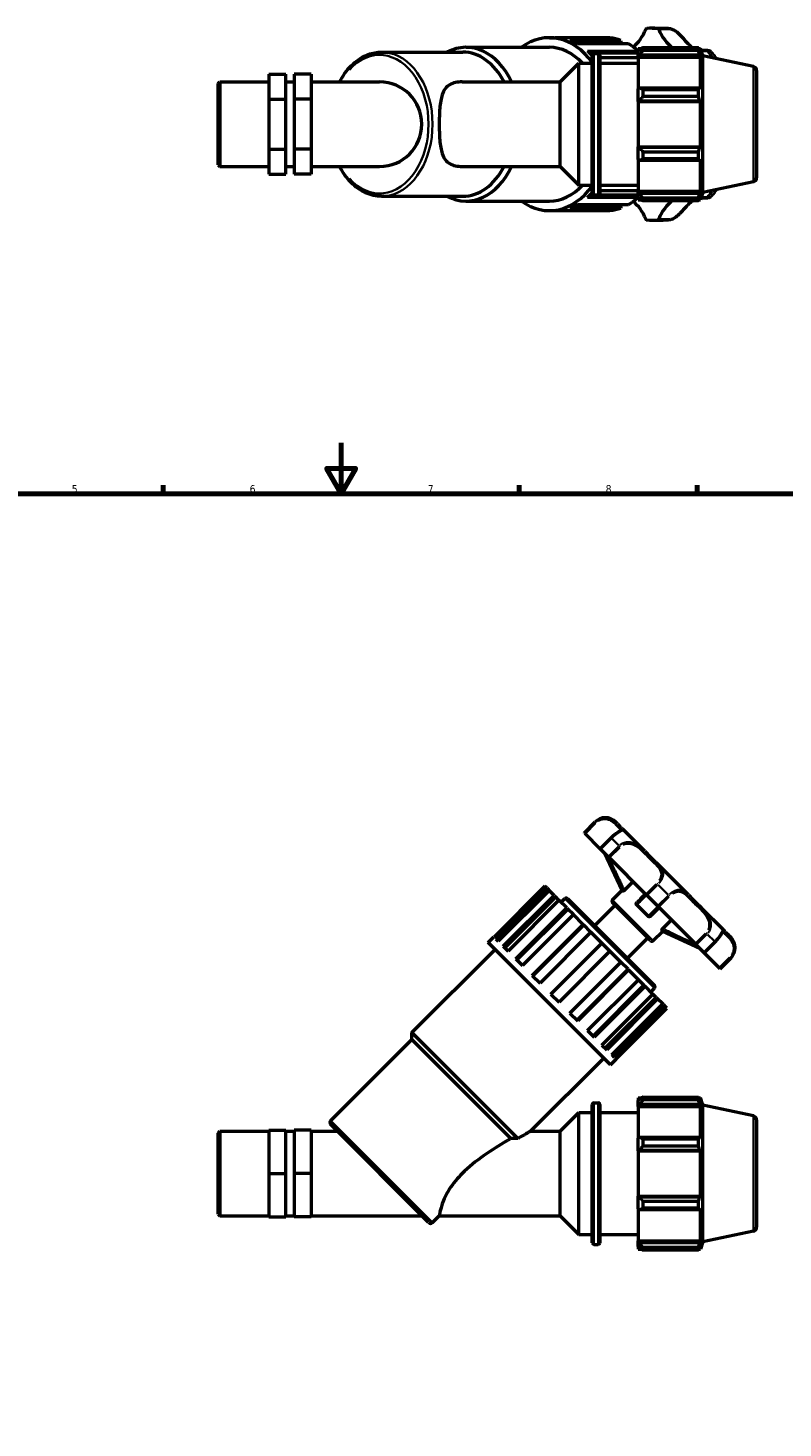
# Model space of a CAD drawing. Header units: millimetres. Extents: x 0 to 1041, y -399 to 812.
# Tile 6 of 10: x 297 to 594, y 206 to 757. Entities that reach past the tile are written whole.
import ezdxf

# ---------------------------------------------------------------- set-up
doc = ezdxf.new("R2010")
doc.units = ezdxf.units.MM
for name, color, linetype, lineweight in [('Border (ANSI)', 7, 'Continuous', 70), ('Visible (ANSI)', 7, 'Continuous', 50), ('Visible Narrow (ANSI)', 7, 'Continuous', 35)]:
    doc.layers.add(name, color=color, linetype=linetype, lineweight=lineweight)
doc.styles.add('Note Text (ANSI)', font='tahoma.ttf')

# ---------------------------------------------------------------- blocks, each defined once
blk = doc.blocks.new('Borders Default Border')
at = {"layer": 'Border (ANSI)'}
for p, q in [((350.42, 574), (350.42, 577.45)), ((490.58, 574), (490.58, 577.45)), ((560.67, 574), (560.67, 577.45))]:
    blk.add_line(p, q, dxfattribs=at)
at = {"layer": 'Border (ANSI)', "flags": 128}
for points in [[(420.5, 594), (420.5, 574), (414.73, 584), (426.27, 584), (420.5, 574)], [(20, 20), (20, 574), (821, 574), (821, 20), (20, 20)]]:
    blk.add_lwpolyline(points, dxfattribs=at)
at = {"layer": 'Border (ANSI)', "char_height": 3.05, "attachment_point": 7, "style": 'Note Text (ANSI)'}
for s, insert in [('5', (314.48, 574.34)), ('6', (384.49, 574.34)), ('7', (454.6, 574.4)), ('8', (524.63, 574.33))]:
    blk.add_mtext(s, dxfattribs=dict(at, insert=insert))

msp = doc.modelspace()

# ---------------------------------------------------------------- linework, layer by layer
at = {"layer": 'Visible (ANSI)'}
for p, q in [((542.965, 757.223), (547.242, 757.223)), ((469.71, 749.663), (502.453, 749.663)), ((502.453, 753.443), (504.68, 753.443)), ((526.325, 753.367), (506.278, 753.367)), ((510.578, 752.404), (530.624, 752.404)), ((530.401, 751.432), (512.828, 751.432)), ((533.664, 751.008), (513.617, 751.008)), ((530.624, 752.404), (530.401, 751.432)), ((537.391, 749.183), (537.391, 748.11)), ((537.391, 749.183), (538.754, 749.183)), ((539.311, 749.532), (539.311, 748.375)), ((539.311, 749.532), (561.176, 749.532)), ((561.176, 748.375), (561.176, 749.532)), ((561.357, 749.183), (561.904, 749.183)), ((562.831, 746.329), (561.904, 749.183)), ((561.904, 747.805), (561.904, 749.183)), ((436.423, 747.773), (468.374, 747.773)), ((517.496, 748.213), (537.391, 748.213)), ((537.117, 747.385), (518.381, 747.385)), ((519.331, 692.223), (519.331, 746.623)), ((519.971, 747.263), (521.72, 747.263)), ((522.36, 746.623), (522.36, 692.223)), ((537.391, 745.556), (522.36, 745.556)), ((537.391, 747.919), (537.117, 747.385)), ((538.031, 748.721), (537.391, 748.11)), ((537.391, 746.104), (537.391, 748.11)), ((537.391, 746.104), (538.031, 746.672)), ((537.391, 745.82), (537.391, 746.104)), ((537.391, 745.82), (537.391, 733.312)), ((537.391, 745.82), (561.904, 745.82)), ((538.031, 746.672), (561.592, 746.672)), ((561.176, 748.375), (539.311, 748.375)), ((561.904, 747.805), (561.592, 748.721)), ((561.592, 746.672), (561.904, 745.82)), ((561.904, 733.164), (561.904, 745.82)), ((564.251, 748.367), (562.169, 748.367)), ((562.831, 692.516), (562.831, 746.329)), ((582.764, 742.092), (562.831, 746.329)), ((392.031, 739.052), (398.698, 739.052)), ((392.031, 739.052), (392.031, 729.286)), ((398.698, 729.286), (398.698, 739.052)), ((408.698, 739.052), (402.031, 739.052)), ((402.031, 739.052), (402.031, 729.286)), ((408.698, 739.052), (408.698, 729.286)), ((506.656, 736.047), (514.031, 743.423)), ((514.031, 695.423), (514.031, 743.423)), ((514.031, 743.423), (519.331, 743.423)), ((522.36, 743.423), (537.391, 743.423)), ((584.031, 740.527), (584.031, 698.318)), ((372.031, 735.382), (372.696, 736.047)), ((372.031, 703.463), (372.031, 735.382)), ((372.696, 736.047), (372.696, 702.798)), ((372.696, 736.047), (392.031, 736.047)), ((398.698, 736.047), (402.031, 736.047)), ((408.698, 736.047), (435.631, 736.047)), ((468.107, 736.047), (506.656, 736.047)), ((506.656, 702.798), (506.656, 736.047)), ((538.031, 733.607), (537.391, 733.312)), ((537.391, 728.468), (537.391, 733.312)), ((561.592, 733.607), (538.031, 733.607)), ((539.311, 733.052), (539.311, 730.258)), ((539.311, 733.052), (561.176, 733.052)), ((561.176, 730.258), (561.176, 733.052)), ((561.904, 733.164), (561.592, 733.607)), ((392.031, 729.286), (398.698, 729.286)), ((392.031, 729.286), (392.031, 709.656)), ((398.698, 709.656), (398.698, 729.286)), ((408.698, 729.286), (402.031, 729.286)), ((402.031, 729.286), (402.031, 709.656)), ((408.698, 729.286), (408.698, 709.656)), ((537.391, 728.468), (538.031, 728.66)), ((537.391, 728.372), (537.391, 728.468)), ((537.391, 728.372), (537.391, 710.474)), ((537.391, 728.372), (561.904, 728.372)), ((538.031, 728.66), (561.592, 728.66)), ((561.176, 730.258), (539.311, 730.258)), ((561.592, 728.66), (561.904, 728.372)), ((561.904, 710.474), (561.904, 728.372)), ((392.031, 709.656), (398.698, 709.656)), ((392.031, 709.656), (392.031, 699.793)), ((398.698, 699.793), (398.698, 709.656)), ((408.698, 709.656), (402.031, 709.656)), ((402.031, 709.656), (402.031, 699.793)), ((408.698, 709.656), (408.698, 699.793)), ((537.391, 710.377), (537.391, 710.474)), ((537.391, 710.474), (561.904, 710.474)), ((537.391, 705.533), (537.391, 710.377)), ((538.031, 710.185), (537.391, 710.377)), ((537.391, 705.533), (538.031, 705.238)), ((537.391, 705.533), (537.391, 693.025)), ((561.592, 710.185), (538.031, 710.185)), ((538.031, 705.238), (561.592, 705.238)), ((539.311, 708.587), (539.311, 705.794)), ((539.311, 708.587), (561.176, 708.587)), ((561.176, 705.794), (539.311, 705.794)), ((561.176, 705.794), (561.176, 708.587)), ((561.904, 710.474), (561.592, 710.185)), ((561.592, 705.238), (561.904, 705.681)), ((561.904, 693.025), (561.904, 705.681)), ((372.031, 703.463), (372.696, 702.798)), ((372.696, 702.798), (392.031, 702.798)), ((392.031, 699.793), (398.698, 699.793)), ((398.698, 702.798), (402.031, 702.798)), ((408.698, 699.793), (402.031, 699.793)), ((408.698, 702.798), (435.631, 702.798)), ((468.107, 702.798), (506.656, 702.798)), ((506.656, 702.798), (514.031, 695.423)), ((514.031, 695.423), (519.331, 695.423)), ((522.36, 695.423), (537.391, 695.423)), ((582.764, 696.753), (562.831, 692.516)), ((436.423, 691.073), (468.374, 691.073)), ((469.71, 689.183), (502.453, 689.183)), ((537.391, 690.632), (517.496, 690.632)), ((537.117, 691.46), (518.381, 691.46)), ((519.971, 691.583), (521.72, 691.583)), ((522.36, 693.289), (537.391, 693.289)), ((537.117, 691.46), (537.391, 690.926)), ((537.391, 692.741), (537.391, 693.025)), ((537.391, 693.025), (561.904, 693.025)), ((537.391, 690.735), (537.391, 692.741)), ((538.031, 692.174), (537.391, 692.741)), ((537.391, 690.735), (538.031, 690.124)), ((537.391, 690.735), (537.391, 689.663)), ((537.391, 689.663), (538.754, 689.663)), ((561.592, 692.174), (538.031, 692.174)), ((539.311, 690.47), (539.311, 689.313)), ((539.311, 690.47), (561.176, 690.47)), ((561.176, 689.313), (539.311, 689.313)), ((561.176, 689.313), (561.176, 690.47)), ((561.357, 689.663), (561.904, 689.663)), ((561.904, 693.025), (561.592, 692.174)), ((561.592, 690.124), (561.904, 691.04)), ((562.831, 692.516), (561.904, 689.663)), ((561.904, 689.663), (561.904, 691.04)), ((562.169, 690.478), (564.251, 690.478)), ((502.453, 685.403), (504.68, 685.403)), ((506.278, 685.478), (526.325, 685.478)), ((530.624, 686.441), (510.578, 686.441)), ((530.401, 687.414), (512.828, 687.414)), ((513.617, 687.837), (533.664, 687.837)), ((530.401, 687.414), (530.624, 686.441)), ((542.965, 681.623), (547.242, 681.623)), ((516.237, 440.635), (520.513, 444.911)), ((516.322, 440.549), (516.237, 440.635)), ((529.332, 444.111), (528.532, 444.911)), ((539.978, 433.465), (531.526, 441.917)), ((516.568, 440.304), (516.322, 440.549)), ((522.498, 434.373), (516.568, 440.304)), ((526.775, 438.649), (522.498, 434.373)), ((522.616, 434.255), (522.498, 434.373)), ((525.635, 431.236), (522.616, 434.255)), ((531.055, 418.033), (524.255, 432.616)), ((526.083, 430.788), (525.635, 431.236)), ((540.442, 416.429), (526.083, 430.788)), ((557.227, 416.216), (545.275, 428.168)), ((500.724, 419.67), (480.678, 399.623)), ((481.359, 398.942), (501.405, 418.989)), ((501.405, 418.989), (500.724, 419.67)), ((501.405, 418.989), (502.093, 418.301)), ((531.986, 418.046), (535.209, 421.269)), ((502.093, 418.301), (482.046, 398.255)), ((502.393, 418.001), (482.346, 397.955)), ((484.322, 395.979), (504.369, 416.025)), ((504.954, 415.44), (484.908, 395.393)), ((506.247, 414.146), (486.201, 394.1)), ((502.393, 418.001), (502.093, 418.301)), ((504.369, 416.025), (502.393, 418.001)), ((504.369, 416.025), (504.954, 415.44)), ((506.247, 414.146), (504.954, 415.44)), ((509.325, 411.069), (506.247, 414.146)), ((507.086, 413.308), (508.571, 414.793)), ((509.561, 414.793), (543.852, 380.501)), ((527.274, 414.251), (531.055, 418.033)), ((542.321, 398.214), (527.274, 413.262)), ((531.37, 417.718), (531.055, 418.033)), ((540.831, 416.04), (540.442, 416.429)), ((545.1, 411.772), (540.831, 416.04)), ((489.279, 391.022), (509.325, 411.069)), ((509.751, 410.643), (489.704, 390.597)), ((511.911, 408.483), (491.865, 388.436)), ((509.325, 411.069), (509.751, 410.643)), ((511.911, 408.483), (509.751, 410.643)), ((515.79, 404.604), (511.911, 408.483)), ((520.292, 404.062), (528.382, 412.153)), ((541.299, 407.79), (536.849, 412.239)), ((545.489, 411.383), (545.1, 411.772)), ((559.847, 397.024), (545.489, 411.383)), ((570.976, 402.467), (562.525, 410.918)), ((495.743, 384.558), (515.79, 404.604)), ((516.013, 404.381), (495.967, 384.334)), ((515.79, 404.604), (516.013, 404.381)), ((518.829, 401.565), (516.013, 404.381)), ((547.093, 401.996), (546.778, 402.311)), ((547.106, 402.926), (550.329, 406.149)), ((478.397, 397.449), (480.624, 399.677)), ((526.509, 349.338), (478.397, 397.449)), ((480.624, 399.677), (480.678, 399.623)), ((481.359, 398.942), (482.346, 397.955)), ((518.829, 401.565), (498.783, 381.518)), ((503.082, 377.219), (523.129, 397.265)), ((523.129, 397.265), (518.829, 401.565)), ((526.325, 394.069), (523.129, 397.265)), ((533.121, 391.232), (541.212, 399.323)), ((543.311, 398.214), (547.093, 401.996)), ((547.093, 401.996), (561.675, 395.196)), ((560.296, 396.575), (559.847, 397.024)), ((563.314, 393.557), (560.296, 396.575)), ((563.432, 393.439), (567.709, 397.716)), ((573.971, 399.472), (573.17, 400.272)), ((448.327, 362.034), (481.07, 394.776)), ((484.322, 395.979), (486.201, 394.1)), ((526.325, 394.069), (506.278, 374.023)), ((530.624, 389.77), (526.325, 394.069)), ((563.432, 393.439), (563.314, 393.557)), ((569.363, 387.508), (563.432, 393.439)), ((569.694, 387.177), (573.971, 391.454)), ((489.279, 391.022), (491.865, 388.436)), ((510.578, 369.723), (530.624, 389.77)), ((533.44, 386.954), (513.394, 366.907)), ((533.664, 386.73), (513.617, 366.684)), ((533.44, 386.954), (530.624, 389.77)), ((533.44, 386.954), (533.664, 386.73)), ((537.542, 382.852), (533.664, 386.73)), ((569.609, 387.263), (569.363, 387.508)), ((569.694, 387.177), (569.609, 387.263)), ((495.743, 384.558), (498.783, 381.518)), ((517.496, 362.805), (537.542, 382.852)), ((539.703, 380.691), (519.656, 360.645)), ((540.128, 380.266), (520.081, 360.22)), ((539.703, 380.691), (537.542, 382.852)), ((539.703, 380.691), (540.128, 380.266)), ((543.206, 377.188), (540.128, 380.266)), ((503.082, 377.219), (506.278, 374.023)), ((523.159, 357.142), (543.206, 377.188)), ((544.499, 375.895), (524.453, 355.848)), ((545.085, 375.309), (525.038, 355.263)), ((542.368, 378.026), (543.852, 379.511)), ((544.499, 375.895), (543.206, 377.188)), ((544.499, 375.895), (545.085, 375.309)), ((547.061, 373.333), (545.085, 375.309)), ((510.578, 369.723), (513.617, 366.684)), ((527.014, 353.287), (547.061, 373.333)), ((547.36, 373.033), (527.314, 352.987)), ((548.048, 372.346), (528.002, 352.299)), ((528.683, 351.618), (548.729, 371.665)), ((547.36, 373.033), (547.061, 373.333)), ((547.36, 373.033), (548.048, 372.346)), ((548.729, 371.665), (548.048, 372.346)), ((416.377, 327.41), (448.327, 359.361)), ((490.045, 320.316), (448.327, 362.034)), ((448.327, 359.361), (448.327, 362.034)), ((487.318, 320.37), (448.327, 359.361)), ((517.496, 362.805), (520.081, 360.22)), ((523.159, 357.142), (525.038, 355.263)), ((527.014, 353.287), (528.002, 352.299)), ((495.022, 323.196), (523.836, 352.01)), ((526.509, 349.338), (528.736, 351.565)), ((528.683, 351.618), (528.736, 351.565)), ((537.391, 336.332), (537.391, 335.26)), ((537.391, 336.332), (538.754, 336.332)), ((539.311, 336.681), (539.311, 335.524)), ((539.311, 336.681), (561.176, 336.681)), ((561.176, 335.524), (561.176, 336.681)), ((561.357, 336.332), (561.904, 336.332)), ((562.831, 333.478), (561.904, 336.332)), ((561.904, 334.954), (561.904, 336.332)), ((506.656, 323.196), (514.031, 330.572)), ((514.031, 282.572), (514.031, 330.572)), ((514.031, 330.572), (519.331, 330.572)), ((519.331, 279.372), (519.331, 333.772)), ((519.971, 334.412), (521.72, 334.412)), ((522.36, 333.772), (522.36, 279.372)), ((522.36, 330.572), (537.391, 330.572)), ((538.031, 335.87), (537.391, 335.26)), ((537.391, 333.253), (537.391, 335.26)), ((537.391, 333.253), (538.031, 333.821)), ((537.391, 332.969), (537.391, 333.253)), ((537.391, 332.969), (537.391, 320.461)), ((537.391, 332.969), (561.904, 332.969)), ((538.031, 333.821), (561.592, 333.821)), ((561.176, 335.524), (539.311, 335.524)), ((561.904, 334.954), (561.592, 335.87)), ((561.592, 333.821), (561.904, 332.969)), ((561.904, 320.313), (561.904, 332.969)), ((562.831, 279.666), (562.831, 333.478)), ((582.764, 329.241), (562.831, 333.478)), ((454.886, 287.317), (416.377, 325.826)), ((584.031, 327.676), (584.031, 285.467)), ((372.031, 322.531), (372.696, 323.196)), ((372.031, 290.612), (372.031, 322.531)), ((372.696, 323.196), (372.696, 289.947)), ((372.696, 323.196), (392.031, 323.196)), ((392.031, 323.6), (398.698, 323.6)), ((392.031, 323.6), (392.031, 306.628)), ((398.698, 306.628), (398.698, 323.6)), ((398.698, 323.196), (402.031, 323.196)), ((408.698, 323.6), (402.031, 323.6)), ((402.031, 323.6), (402.031, 306.628)), ((408.698, 323.6), (408.698, 306.628)), ((408.698, 323.196), (419.007, 323.196)), ((495.022, 323.196), (506.656, 323.196)), ((506.656, 289.947), (506.656, 323.196)), ((538.031, 320.757), (537.391, 320.461)), ((537.391, 315.617), (537.391, 320.461)), ((561.592, 320.757), (538.031, 320.757)), ((539.311, 320.201), (539.311, 317.407)), ((539.311, 320.201), (561.176, 320.201)), ((561.176, 317.407), (561.176, 320.201)), ((561.904, 320.313), (561.592, 320.757)), ((537.391, 315.617), (538.031, 315.809)), ((537.391, 315.521), (537.391, 315.617)), ((537.391, 315.521), (537.391, 297.623)), ((537.391, 315.521), (561.904, 315.521)), ((538.031, 315.809), (561.592, 315.809)), ((561.176, 317.407), (539.311, 317.407)), ((561.592, 315.809), (561.904, 315.521)), ((561.904, 297.623), (561.904, 315.521)), ((392.031, 306.628), (398.698, 306.628)), ((392.031, 306.628), (392.031, 289.6)), ((398.698, 289.6), (398.698, 306.628)), ((408.698, 306.628), (402.031, 306.628)), ((402.031, 306.628), (402.031, 289.6)), ((408.698, 306.628), (408.698, 289.6)), ((537.391, 297.527), (537.391, 297.623)), ((537.391, 297.623), (561.904, 297.623)), ((538.031, 297.334), (537.391, 297.527)), ((537.391, 292.682), (537.391, 297.527)), ((561.904, 297.623), (561.592, 297.334)), ((537.391, 292.682), (538.031, 292.387)), ((537.391, 292.682), (537.391, 280.174)), ((561.592, 297.334), (538.031, 297.334)), ((538.031, 292.387), (561.592, 292.387)), ((539.311, 295.736), (539.311, 292.943)), ((539.311, 295.736), (561.176, 295.736)), ((561.176, 292.943), (539.311, 292.943)), ((561.176, 292.943), (561.176, 295.736)), ((561.592, 292.387), (561.904, 292.83)), ((561.904, 280.174), (561.904, 292.83)), ((372.031, 290.612), (372.696, 289.947)), ((372.696, 289.947), (392.031, 289.947)), ((392.031, 289.6), (398.698, 289.6)), ((392.031, 289.6), (392.031, 289.544)), ((392.031, 289.544), (398.698, 289.544)), ((398.698, 289.947), (402.031, 289.947)), ((398.698, 289.544), (398.698, 289.6)), ((408.698, 289.6), (402.031, 289.6)), ((402.031, 289.6), (402.031, 289.544)), ((408.698, 289.544), (402.031, 289.544)), ((408.698, 289.947), (452.256, 289.947)), ((408.698, 289.6), (408.698, 289.544)), ((456.47, 287.317), (459.1, 289.947)), ((459.1, 289.947), (506.656, 289.947)), ((506.656, 289.947), (514.031, 282.572)), ((514.031, 282.572), (519.331, 282.572)), ((522.36, 282.572), (537.391, 282.572)), ((582.764, 283.902), (562.831, 279.666)), ((519.971, 278.732), (521.72, 278.732)), ((537.391, 279.891), (537.391, 280.174)), ((537.391, 280.174), (561.904, 280.174)), ((537.391, 277.884), (537.391, 279.891)), ((538.031, 279.323), (537.391, 279.891)), ((537.391, 277.884), (538.031, 277.274)), ((537.391, 277.884), (537.391, 276.812)), ((537.391, 276.812), (538.754, 276.812)), ((561.592, 279.323), (538.031, 279.323)), ((539.311, 277.619), (539.311, 276.462)), ((539.311, 277.619), (561.176, 277.619)), ((561.176, 276.462), (539.311, 276.462)), ((561.176, 276.462), (561.176, 277.619)), ((561.357, 276.812), (561.904, 276.812)), ((561.904, 280.174), (561.592, 279.323)), ((561.592, 277.274), (561.904, 278.189)), ((562.831, 279.666), (561.904, 276.812)), ((561.904, 276.812), (561.904, 278.189))]:
    msp.add_line(p, q, dxfattribs=at)
for centre, radius, start, end in [((519.971, 746.623), 0.64, 90, 180), ((521.72, 746.623), 0.64, 0, 90), ((582.431, 740.527), 1.6, 0, 78), ((435.631, 719.423), 16.625, 270, 90), ((582.431, 698.318), 1.6, 282, 0), ((519.971, 692.223), 0.64, 180, 270), ((521.72, 692.223), 0.64, 270, 0), ((524.523, 440.902), 5.67, 45, 135), ((509.066, 414.298), 0.7, 45, 135), ((527.769, 413.757), 0.7, 135, 225), ((542.816, 398.709), 0.7, 225, 315), ((569.961, 395.463), 5.67, 315, 45), ((543.358, 380.006), 0.7, 315, 45), ((519.971, 333.772), 0.64, 90, 180), ((521.72, 333.772), 0.64, 0, 90), ((417.169, 326.618), 1.12, 135, 225), ((582.431, 327.676), 1.6, 0, 78), ((455.678, 288.109), 1.12, 225, 315), ((582.431, 285.467), 1.6, 282, 0), ((519.971, 279.372), 0.64, 180, 270), ((521.72, 279.372), 0.64, 270, 0)]:
    msp.add_arc(centre, radius, start, end, dxfattribs=at)
for centre, major_axis, start_param, end_param in [((502.453, 719.423), (0, 34.02), 5.5054936, 6.7590676), ((529.381, 765.801), (0, -18.07), 0.4934547, 1.0464409), ((540.871, 756.404), (0, 0.7), 0.0799348, 1.0464409), ((542.965, 719.423), (0, 37.8), 6.2032505, 6.3631201), ((545.06, 756.404), (0, 0.7), 5.2367444, 6.2032505), ((556.549, 765.801), (0, 18.07), 2.0951518, 2.6913353), ((469.71, 719.423), (0, 30.24), 5.2944563, 6.6386065), ((502.453, 719.423), (0, 30.24), 5.6291756, 6.2831853), ((504.68, 719.423), (0, 34.02), 6.2167048, 6.2831853), ((504.68, 719.423), (0, 34.02), 5.9025456, 6.0355065), ((524.727, 719.423), (0, 34.02), 6.0355065, 6.2167048), ((524.727, 719.423), (0, 32.999), 5.9893544, 6.0375658), ((524.727, 719.423), (0, 34.02), 5.7287468, 5.9025456), ((468.374, 719.423), (0, 28.35), 5.3389989, 6.2831853), ((504.68, 719.423), (0, 34.02), 5.6283307, 5.7213472), ((524.727, 719.423), (0, -32.999), 2.5678867, 2.5818139), ((469.71, 719.423), (0, -30.24), 5.9277641, 7.2719143), ((468.374, 719.423), (0, -28.35), 0, 0.9441864), ((502.453, 719.423), (0, -34.02), 5.8073031, 7.060877), ((502.453, 719.423), (0, -30.24), 0, 0.6540097), ((504.68, 719.423), (0, 34.02), 3.7034307, 3.7964473), ((524.727, 719.423), (0, -34.02), 0.3806397, 0.5544385), ((529.381, 673.044), (0, -18.07), 2.0951518, 2.648138), ((524.727, 719.423), (0, -32.999), 0.5597788, 0.573706), ((556.549, 673.044), (0, 18.07), 0.4502573, 1.0464409), ((504.68, 719.423), (0, -34.02), 0, 0.0664805), ((504.68, 719.423), (0, -34.02), 0.2476788, 0.3806397), ((524.727, 719.423), (0, -34.02), 0.0664805, 0.2476788), ((524.727, 719.423), (0, -32.999), 0.2456195, 0.2938309), ((540.871, 682.441), (0, -0.7), 5.2367444, 6.2032505), ((542.965, 719.423), (0, -37.8), 6.2032505, 6.3631201), ((545.06, 682.441), (0, -0.7), 0.0799348, 1.0464409)]:
    msp.add_ellipse(centre, major_axis=major_axis, ratio=0.7071068, start_param=start_param, end_param=end_param, dxfattribs=at)
for points, knots in [([(547.242, 757.223), (547.406, 757.223), (547.571, 757.221), (547.899, 757.213), (548.064, 757.208), (548.392, 757.193), (548.556, 757.183), (548.885, 757.161), (549.049, 757.148), (549.376, 757.118), (549.54, 757.101), (549.703, 757.083)], [0, 0, 0, 0, 0.016046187, 0.016046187, 0.032092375, 0.032092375, 0.048138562, 0.048138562, 0.06418475, 0.06418475, 0.080230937, 0.080230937, 0.080230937, 0.080230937]), ([(549.703, 757.083), (550.119, 757.036), (550.537, 756.912), (551.397, 756.533), (551.837, 756.266), (552.718, 755.626), (553.154, 755.246), (553.804, 754.621), (554.037, 754.384), (554.52, 753.876), (554.767, 753.605), (555.292, 753.02), (555.566, 752.708), (556.171, 752.029), (556.497, 751.669), (557.226, 750.906), (557.628, 750.518), (558.306, 749.94), (558.577, 749.728), (558.854, 749.532)], [0.0397632, 0.0397632, 0.0397632, 0.0397632, 0.1742582, 0.1742582, 0.3229867, 0.3229867, 0.4862246, 0.4862246, 0.5829771, 0.5829771, 0.6944146, 0.6944146, 0.8289188, 0.8289188, 1.0004108, 1.0004108, 1.2184627, 1.2184627, 1.3604118, 1.3604118, 1.3604118, 1.3604118]), ([(419.905, 736.047), (420.052, 736.33), (420.202, 736.608), (421.7, 739.281), (423.328, 741.383), (426.99, 744.749), (429.019, 746.023), (432.867, 747.448), (434.645, 747.773), (436.423, 747.773)], [5.34540489, 5.34540489, 5.34540489, 5.34540489, 5.38256524, 5.38256524, 5.70665877, 5.70665877, 6.0271236, 6.0271236, 6.28318531, 6.28318531, 6.28318531, 6.28318531]), ([(566.005, 747.897), (565.929, 747.985), (565.853, 748.042), (565.675, 748.152), (565.576, 748.192), (565.372, 748.258), (565.267, 748.282), (565.043, 748.321), (564.924, 748.336), (564.669, 748.357), (564.534, 748.364), (564.345, 748.367), (564.298, 748.367), (564.251, 748.367)], [2.67420257, 2.67420257, 2.67420257, 2.67420257, 2.7137447, 2.7137447, 2.77163378, 2.77163378, 2.82952285, 2.82952285, 2.88741193, 2.88741193, 2.945301, 2.945301, 2.96364794, 2.96364794, 2.96364794, 2.96364794]), ([(566.005, 747.897), (566.284, 747.572), (566.558, 747.239), (567.094, 746.562), (567.356, 746.217), (567.77, 745.65), (567.925, 745.433), (568.078, 745.213)], [0.68977428, 0.68977428, 0.68977428, 0.68977428, 0.72921666, 0.72921666, 0.76865904, 0.76865904, 0.79283313, 0.79283313, 0.79283313, 0.79283313]), ([(468.107, 736.047), (467.216, 736.047), (466.325, 735.975), (464.655, 735.62), (463.878, 735.337), (462.518, 734.517), (461.932, 733.979), (460.967, 732.651), (460.588, 731.862), (460.05, 730.262), (459.853, 729.447), (459.539, 727.667), (459.422, 726.702), (459.247, 724.687), (459.19, 723.634), (459.116, 721.517), (459.1, 720.452), (459.1, 718.393), (459.116, 717.328), (459.19, 715.211), (459.247, 714.159), (459.422, 712.143), (459.539, 711.178), (459.853, 709.398), (460.05, 708.583), (460.588, 706.983), (460.967, 706.194), (461.932, 704.867), (462.518, 704.328), (463.878, 703.509), (464.655, 703.225), (466.325, 702.87), (467.216, 702.798), (468.107, 702.798)], [-5.4957747, -5.4957747, -5.4957747, -5.4957747, -5.1177668, -5.1177668, -4.739759, -4.739759, -4.3617512, -4.3617512, -3.9837433, -3.9837433, -3.6747793, -3.6747793, -3.3658153, -3.3658153, -3.0568513, -3.0568513, -2.7478873, -2.7478873, -2.4389233, -2.4389233, -2.1299593, -2.1299593, -1.8209953, -1.8209953, -1.5120313, -1.5120313, -1.1340235, -1.1340235, -0.7560157, -0.7560157, -0.3780078, -0.3780078, 0, 0, 0, 0]), ([(436.423, 691.073), (434.283, 691.073), (432.145, 691.544), (428.069, 693.378), (426.136, 694.754), (422.676, 698.26), (421.152, 700.395), (419.905, 702.798)], [3.14159265, 3.14159265, 3.14159265, 3.14159265, 3.44967127, 3.44967127, 3.7632311, 3.7632311, 4.07937307, 4.07937307, 4.07937307, 4.07937307]), ([(558.854, 689.313), (558.613, 689.142), (558.376, 688.96), (557.731, 688.422), (557.329, 688.04), (556.514, 687.199), (556.101, 686.739), (555.338, 685.879), (554.997, 685.492), (554.364, 684.802), (554.08, 684.503), (553.536, 683.962), (553.28, 683.721), (552.778, 683.284), (552.535, 683.088), (552.054, 682.735), (551.818, 682.578), (551.348, 682.304), (551.115, 682.185), (550.492, 681.92), (550.096, 681.807), (549.703, 681.762)], [1.6032139, 1.6032139, 1.6032139, 1.6032139, 1.7267148, 1.7267148, 1.9447678, 1.9447678, 2.1628207, 2.1628207, 2.3258195, 2.3258195, 2.4477553, 2.4477553, 2.5485032, 2.5485032, 2.6373466, 2.6373466, 2.7191661, 2.7191661, 2.796596, 2.796596, 2.9238836, 2.9238836, 2.9238836, 2.9238836]), ([(564.251, 690.478), (564.4, 690.478), (564.541, 690.482), (564.806, 690.498), (564.93, 690.51), (565.163, 690.543), (565.272, 690.564), (565.48, 690.619), (565.58, 690.653), (565.785, 690.754), (565.894, 690.819), (566.005, 690.948)], [0, 0, 0, 0, 0.05788677, 0.05788677, 0.11577353, 0.11577353, 0.1736603, 0.1736603, 0.23154706, 0.23154706, 0.28943383, 0.28943383, 0.28943383, 0.28943383]), ([(568.078, 693.632), (567.925, 693.412), (567.77, 693.195), (567.356, 692.628), (567.094, 692.283), (566.558, 691.606), (566.284, 691.274), (566.005, 690.948)], [2.34875952, 2.34875952, 2.34875952, 2.34875952, 2.37293362, 2.37293362, 2.41237599, 2.41237599, 2.45181837, 2.45181837, 2.45181837, 2.45181837]), ([(549.703, 681.762), (549.54, 681.744), (549.376, 681.727), (549.049, 681.697), (548.885, 681.684), (548.556, 681.662), (548.392, 681.652), (548.064, 681.637), (547.899, 681.632), (547.571, 681.624), (547.406, 681.623), (547.242, 681.623)], [3.061361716, 3.061361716, 3.061361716, 3.061361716, 3.077407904, 3.077407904, 3.093454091, 3.093454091, 3.109500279, 3.109500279, 3.125546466, 3.125546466, 3.141592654, 3.141592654, 3.141592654, 3.141592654]), ([(530.575, 441.55), (530.575, 441.55), (530.542, 441.522), (530.391, 441.416), (530.235, 441.319), (529.818, 441.059), (529.556, 440.895), (528.948, 440.483), (528.601, 440.235), (527.891, 439.675), (527.529, 439.367), (527.04, 438.91), (526.906, 438.781), (526.775, 438.649)], [2.22825304, 2.22825304, 2.22825304, 2.22825304, 2.32371647, 2.32371647, 2.47239048, 2.47239048, 2.62106449, 2.62106449, 2.7697385, 2.7697385, 2.91025675, 2.91025675, 2.96366546, 2.96366546, 2.96366546, 2.96366546]), ([(529.332, 444.111), (529.564, 443.879), (529.769, 443.659), (530.143, 443.256), (530.311, 443.074), (530.618, 442.753), (530.756, 442.615), (531.008, 442.377), (531.121, 442.277), (531.329, 442.097), (531.424, 442.019), (531.526, 441.917)], [1.07310688, 1.07310688, 1.07310688, 1.07310688, 1.23660183, 1.23660183, 1.40009677, 1.40009677, 1.56359172, 1.56359172, 1.72708666, 1.72708666, 1.89058161, 1.89058161, 1.89058161, 1.89058161]), ([(539.978, 433.465), (540.363, 433.08), (540.736, 432.693), (541.466, 431.934), (541.825, 431.561), (542.536, 430.835), (542.888, 430.483), (543.588, 429.798), (543.934, 429.466), (544.617, 428.812), (544.952, 428.491), (545.275, 428.168)], [1.07309323, 1.07309323, 1.07309323, 1.07309323, 1.23658344, 1.23658344, 1.40007366, 1.40007366, 1.56356388, 1.56356388, 1.7270541, 1.7270541, 1.89054432, 1.89054432, 1.89054432, 1.89054432]), ([(535.393, 421.478), (535.372, 421.45), (535.349, 421.422), (535.288, 421.352), (535.249, 421.31), (535.209, 421.269)], [0.09826278, 0.09826278, 0.09826278, 0.09826278, 0.109464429, 0.109464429, 0.1266451, 0.1266451, 0.1266451, 0.1266451]), ([(531.986, 418.046), (531.92, 417.981), (531.852, 417.921), (531.72, 417.821), (531.659, 417.781), (531.548, 417.725), (531.501, 417.707), (531.419, 417.694), (531.388, 417.7), (531.37, 417.718)], [0, 0, 0, 0, 0.02768022, 0.02768022, 0.0532803, 0.0532803, 0.07826141, 0.07826141, 0.10570883, 0.10570883, 0.10570883, 0.10570883]), ([(536.849, 412.239), (536.787, 412.301), (536.738, 412.375), (536.676, 412.533), (536.662, 412.615), (536.667, 412.78), (536.686, 412.86), (536.755, 413.019), (536.808, 413.094), (536.873, 413.159)], [0, 0, 0, 0, 0.02742015, 0.02742015, 0.05317242, 0.05317242, 0.07823262, 0.07823262, 0.10564804, 0.10564804, 0.10564804, 0.10564804]), ([(540.292, 416.579), (540.036, 416.322), (539.78, 416.066), (539.018, 415.304), (538.513, 414.8), (538.012, 414.298), (537.791, 414.078), (537.571, 413.858), (537.192, 413.478), (537.032, 413.318), (536.873, 413.159)], [0.3127919, 0.3127919, 0.3127919, 0.3127919, 0.6331857, 0.6331857, 1.2663715, 1.2663715, 1.2663715, 1.5449799, 1.5449799, 1.7493302, 1.7493302, 1.7493302, 1.7493302]), ([(557.227, 416.216), (557.55, 415.892), (557.872, 415.557), (558.525, 414.875), (558.858, 414.528), (559.542, 413.829), (559.895, 413.476), (560.62, 412.765), (560.993, 412.407), (561.753, 411.676), (562.139, 411.304), (562.525, 410.918)], [1.07309325, 1.07309325, 1.07309325, 1.07309325, 1.23658348, 1.23658348, 1.40007371, 1.40007371, 1.56356394, 1.56356394, 1.72705417, 1.72705417, 1.8905444, 1.8905444, 1.8905444, 1.8905444]), ([(542.219, 407.813), (542.153, 407.748), (542.077, 407.695), (541.916, 407.625), (541.834, 407.607), (541.67, 407.603), (541.591, 407.617), (541.434, 407.679), (541.361, 407.728), (541.299, 407.79)], [0, 0, 0, 0, 0.02768021, 0.02768021, 0.05328039, 0.05328039, 0.07826149, 0.07826149, 0.10570883, 0.10570883, 0.10570883, 0.10570883]), ([(542.219, 407.813), (542.378, 407.973), (542.539, 408.134), (542.919, 408.514), (543.14, 408.735), (543.361, 408.956), (543.862, 409.457), (544.366, 409.961), (545.127, 410.722), (545.382, 410.977), (545.638, 411.233)], [0.0742576, 0.0742576, 0.0742576, 0.0742576, 0.279357, 0.279357, 0.558714, 0.558714, 0.558714, 1.1911509, 1.1911509, 1.5107959, 1.5107959, 1.5107959, 1.5107959]), ([(546.778, 402.311), (546.76, 402.329), (546.753, 402.359), (546.767, 402.442), (546.785, 402.492), (546.844, 402.604), (546.882, 402.664), (546.981, 402.794), (547.041, 402.862), (547.106, 402.926)], [0, 0, 0, 0, 0.02742015, 0.02742015, 0.05317237, 0.05317237, 0.07823261, 0.07823261, 0.10564804, 0.10564804, 0.10564804, 0.10564804]), ([(570.976, 402.467), (571.079, 402.364), (571.156, 402.27), (571.337, 402.061), (571.437, 401.948), (571.675, 401.697), (571.813, 401.558), (572.133, 401.252), (572.316, 401.084), (572.719, 400.71), (572.939, 400.504), (573.17, 400.272)], [1.07310694, 1.07310694, 1.07310694, 1.07310694, 1.23660189, 1.23660189, 1.40009685, 1.40009685, 1.5635918, 1.5635918, 1.72708675, 1.72708675, 1.89058171, 1.89058171, 1.89058171, 1.89058171]), ([(567.709, 397.716), (568.044, 398.051), (568.364, 398.401), (568.949, 399.094), (569.213, 399.436), (569.678, 400.081), (569.876, 400.381), (570.202, 400.89), (570.329, 401.098), (570.521, 401.399), (570.59, 401.493), (570.608, 401.514), (570.609, 401.515), (570.609, 401.515)], [0, 0, 0, 0, 0.13624694, 0.13624694, 0.27447701, 0.27447701, 0.42015994, 0.42015994, 0.56883081, 0.56883081, 0.71750168, 0.71750168, 0.73539762, 0.73539762, 0.73539762, 0.73539762]), ([(487.318, 320.37), (486.711, 320.02), (486.088, 319.654), (482.831, 317.722), (479.753, 315.809), (473.657, 311.508), (470.646, 309.11), (467.216, 305.681), (466.325, 304.714), (464.655, 302.689), (463.878, 301.632), (462.518, 299.513), (461.932, 298.45), (460.967, 296.431), (460.588, 295.475), (460.05, 293.927), (459.853, 293.267), (459.539, 292.096), (459.422, 291.586), (459.247, 290.765), (459.19, 290.454), (459.116, 290.045), (459.1, 289.947), (459.1, 289.947)], [-7.9012174, -7.9012174, -7.9012174, -7.9012174, -7.6496218, -7.6496218, -6.5726982, -6.5726982, -5.4957747, -5.4957747, -5.1177668, -5.1177668, -4.739759, -4.739759, -4.3617512, -4.3617512, -3.9837433, -3.9837433, -3.6747793, -3.6747793, -3.3658153, -3.3658153, -3.0568513, -3.0568513, -2.7478873, -2.7478873, -2.7478873, -2.7478873]), ([(495.022, 323.196), (495.022, 323.196), (494.86, 323.106), (494.235, 322.752), (493.776, 322.492), (492.496, 321.758), (491.459, 321.157), (490.23, 320.426), (490.137, 320.371), (490.045, 320.316)], [3.426001, 3.426001, 3.426001, 3.426001, 3.7155204, 3.7155204, 4.0050397, 4.0050397, 4.4690779, 4.4690779, 4.5063783, 4.5063783, 4.5063783, 4.5063783])]:
    msp.add_open_spline(points, degree=3, knots=knots, dxfattribs=at)
for points, weights in [([(539.311, 749.532), (538.646, 749.118), (538.031, 748.721)], [1.01379438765, 1.0098981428, 1.00519563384]), ([(561.176, 749.532), (561.392, 749.118), (561.592, 748.721)], [1, 1.00188359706, 1.00295133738]), ([(538.031, 746.672), (538.646, 747.506), (539.311, 748.375)], [1.00519563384, 1.0098981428, 1.01379438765]), ([(561.592, 746.672), (561.392, 747.506), (561.176, 748.375)], [1.00295133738, 1.00188359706, 1]), ([(539.311, 733.052), (538.646, 733.335), (538.031, 733.607)], [1.01379438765, 1.0098981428, 1.00519563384]), ([(561.176, 733.052), (561.392, 733.335), (561.592, 733.607)], [1, 1.00188359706, 1.00295133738]), ([(538.031, 728.66), (538.646, 729.443), (539.311, 730.258)], [1.00519563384, 1.0098981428, 1.01379438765]), ([(561.592, 728.66), (561.392, 729.443), (561.176, 730.258)], [1.00295133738, 1.00188359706, 1]), ([(539.311, 708.587), (538.646, 709.402), (538.031, 710.185)], [1.01379438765, 1.0098981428, 1.00519563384]), ([(538.031, 705.238), (538.646, 705.51), (539.311, 705.794)], [1.00519563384, 1.0098981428, 1.01379438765]), ([(561.176, 708.587), (561.392, 709.402), (561.592, 710.185)], [1, 1.00188359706, 1.00295133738]), ([(561.592, 705.238), (561.392, 705.51), (561.176, 705.794)], [1.00295133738, 1.00188359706, 1]), ([(539.311, 690.47), (538.646, 691.339), (538.031, 692.174)], [1.01379438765, 1.0098981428, 1.00519563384]), ([(538.031, 690.124), (538.646, 689.727), (539.311, 689.313)], [1.00519563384, 1.0098981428, 1.01379438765]), ([(561.176, 690.47), (561.392, 691.339), (561.592, 692.174)], [1, 1.00188359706, 1.00295133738]), ([(561.592, 690.124), (561.392, 689.727), (561.176, 689.313)], [1.00295133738, 1.00188359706, 1]), ([(539.311, 336.681), (538.646, 336.267), (538.031, 335.87)], [1.01379438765, 1.0098981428, 1.00519563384]), ([(561.176, 336.681), (561.392, 336.267), (561.592, 335.87)], [1, 1.00188359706, 1.00295133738]), ([(538.031, 333.821), (538.646, 334.655), (539.311, 335.524)], [1.00519563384, 1.0098981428, 1.01379438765]), ([(561.592, 333.821), (561.392, 334.655), (561.176, 335.524)], [1.00295133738, 1.00188359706, 1]), ([(539.311, 320.201), (538.646, 320.484), (538.031, 320.757)], [1.01379438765, 1.0098981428, 1.00519563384]), ([(561.176, 320.201), (561.392, 320.484), (561.592, 320.757)], [1, 1.00188359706, 1.00295133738]), ([(538.031, 315.809), (538.646, 316.592), (539.311, 317.407)], [1.00519563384, 1.0098981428, 1.01379438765]), ([(561.592, 315.809), (561.392, 316.592), (561.176, 317.407)], [1.00295133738, 1.00188359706, 1]), ([(539.311, 295.736), (538.646, 296.552), (538.031, 297.334)], [1.01379438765, 1.0098981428, 1.00519563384]), ([(538.031, 292.387), (538.646, 292.659), (539.311, 292.943)], [1.00519563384, 1.0098981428, 1.01379438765]), ([(561.176, 295.736), (561.392, 296.552), (561.592, 297.334)], [1, 1.00188359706, 1.00295133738]), ([(561.592, 292.387), (561.392, 292.659), (561.176, 292.943)], [1.00295133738, 1.00188359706, 1]), ([(539.311, 277.619), (538.646, 278.488), (538.031, 279.323)], [1.01379438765, 1.0098981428, 1.00519563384]), ([(538.031, 277.274), (538.646, 276.876), (539.311, 276.462)], [1.00519563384, 1.0098981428, 1.01379438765]), ([(561.176, 277.619), (561.392, 278.488), (561.592, 279.323)], [1, 1.00188359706, 1.00295133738]), ([(561.592, 277.274), (561.392, 276.876), (561.176, 276.462)], [1.00295133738, 1.00188359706, 1])]:
    msp.add_rational_spline(points, weights, degree=2, dxfattribs=at)
for points in [[(550.329, 406.149), (550.396, 406.216), (550.467, 406.279), (550.537, 406.334)], [(490.045, 320.316), (489.136, 320.333), (488.227, 320.351), (487.318, 320.37)]]:
    msp.add_open_spline(points, degree=3, dxfattribs=at)
at = {"layer": 'Visible Narrow (ANSI)'}
for p, q in [((549.162, 757.102), (545.313, 757.102)), ((545.702, 756.755), (549.551, 756.755)), ((519.971, 746.92), (519.971, 691.925)), ((521.72, 691.925), (521.72, 746.92)), ((562.341, 748.2), (564.455, 748.2)), ((582.764, 697.032), (582.764, 741.813)), ((564.455, 690.645), (562.341, 690.645)), ((545.313, 681.743), (549.162, 681.743)), ((549.551, 682.091), (545.702, 682.091)), ((520.385, 444.612), (516.536, 440.763)), ((516.781, 440.517), (520.63, 444.366)), ((520.59, 444.834), (520.513, 444.911)), ((520.601, 444.823), (520.824, 444.601)), ((522.83, 434.469), (526.679, 438.317)), ((529.698, 435.299), (525.849, 431.45)), ((526.882, 438.542), (526.775, 438.649)), ((529.749, 435.675), (527.032, 438.392)), ((529.93, 435.494), (530.337, 435.088)), ((526.297, 431.002), (530.146, 434.85)), ((544.505, 420.492), (540.656, 416.643)), ((541.045, 416.254), (544.894, 420.103)), ((545.084, 420.341), (544.731, 420.693)), ((549.163, 416.261), (545.321, 420.104)), ((543.635, 379.728), (508.788, 414.576)), ((527.372, 414.153), (543.212, 398.313)), ((549.162, 415.834), (545.313, 411.985)), ((545.702, 411.596), (549.551, 415.445)), ((549.4, 416.024), (549.753, 415.672)), ((563.91, 401.087), (560.061, 397.238)), ((560.51, 396.789), (564.359, 400.638)), ((567.377, 397.62), (563.528, 393.771)), ((564.554, 400.871), (564.147, 401.277)), ((567.452, 397.973), (564.734, 400.69)), ((567.602, 397.823), (567.709, 397.716)), ((573.426, 391.571), (569.577, 387.722)), ((569.822, 387.476), (573.671, 391.325)), ((573.883, 391.542), (573.66, 391.764)), ((573.97, 391.454), (573.893, 391.531)), ((519.971, 334.069), (519.971, 279.075)), ((521.72, 279.075), (521.72, 334.069)), ((416.624, 327.163), (456.223, 287.564)), ((582.764, 284.182), (582.764, 328.962))]:
    msp.add_line(p, q, dxfattribs=at)
for centre, major_axis, start_param, end_param in [((547.242, 719.423), (0, 37.8), 6.2072472, 6.2791886), ((549.337, 756.404), (0, 0.7), 5.2850697, 6.1549252), ((435.631, 719.423), (0, 27.23), 2.4760026, 6.9487754), ((436.423, 719.423), (0, -28.35), 0.1570796, 2.984513), ((564.251, 747.667), (0, 0.7), 5.6129951, 6.2479121), ((547.242, 719.423), (0, -37.8), 2.338516, 2.4309918), ((564.251, 691.178), (0, -0.7), 0.0352732, 0.6701902), ((547.242, 719.423), (0, -37.8), 0.7106009, 0.8030767), ((547.242, 719.423), (0, -37.8), 0.0039967, 0.0759381), ((549.337, 682.441), (0, -0.7), 0.1282601, 0.9981156)]:
    msp.add_ellipse(centre, major_axis=major_axis, ratio=0.7071068, start_param=start_param, end_param=end_param, dxfattribs=at)
for points in [[(549.687, 757.085), (549.587, 757.096), (549.489, 757.101), (549.392, 757.102)], [(549.392, 681.743), (549.489, 681.744), (549.587, 681.75), (549.686, 681.761)], [(534.863, 421.988), (534.972, 421.761), (535.081, 421.534), (535.191, 421.307)], [(550.367, 406.131), (550.594, 406.022), (550.821, 405.913), (551.048, 405.804)]]:
    msp.add_open_spline(points, degree=3, dxfattribs=at)
for points, knots in [([(550.268, 756.707), (550.297, 756.701), (550.325, 756.696), (550.679, 756.621), (551.016, 756.498), (551.794, 756.112), (552.232, 755.819), (553.16, 755.085), (553.639, 754.627), (554.502, 753.736), (554.89, 753.304), (555.653, 752.45), (556.027, 752.029), (556.956, 751.035), (557.509, 750.497), (558.174, 749.959), (558.256, 749.894), (558.34, 749.831)], [0.0686884, 0.0686884, 0.0686884, 0.0686884, 0.0800256, 0.0800256, 0.2080665, 0.2080665, 0.3745197, 0.3745197, 0.5761226, 0.5761226, 0.7636167, 0.7636167, 0.9617962, 0.9617962, 1.2627067, 1.2627067, 1.3050798, 1.3050798, 1.3050798, 1.3050798]), ([(564.687, 748.199), (565.329, 748.189), (565.77, 748.088), (565.962, 747.939), (565.971, 747.931), (565.98, 747.923)], [-2.94917567, -2.94917567, -2.94917567, -2.94917567, -2.70199587, -2.70199587, -2.68867484, -2.68867484, -2.68867484, -2.68867484]), ([(558.34, 689.014), (557.746, 688.559), (557.182, 688.034), (555.915, 686.712), (555.206, 685.87), (553.891, 684.466), (553.348, 683.924), (552.444, 683.188), (552.113, 682.949), (551.27, 682.443), (550.752, 682.231), (550.268, 682.14)], [1.658543, 1.658543, 1.658543, 1.658543, 1.9619121, 1.9619121, 2.3406894, 2.3406894, 2.5742235, 2.5742235, 2.7021181, 2.7021181, 2.8949582, 2.8949582, 2.8949582, 2.8949582]), ([(565.979, 690.922), (565.937, 690.883), (565.877, 690.845), (565.649, 690.749), (565.432, 690.699), (565.015, 690.657), (564.858, 690.649), (564.687, 690.646)], [-0.27496214, -0.27496214, -0.27496214, -0.27496214, -0.20806624, -0.20806624, -0.08002548, -0.08002548, -0.01447169, -0.01447169, -0.01447169, -0.01447169]), ([(529.089, 444.349), (529.008, 444.425), (528.924, 444.503), (528.477, 444.902), (528.063, 445.228), (527.171, 445.762), (526.716, 445.98), (525.629, 446.326), (524.98, 446.435), (523.725, 446.398), (523.132, 446.291), (522.117, 445.917), (521.688, 445.693), (521.212, 445.355), (521.133, 445.295), (521.055, 445.233)], [-1.01945154, -1.01945154, -1.01945154, -1.01945154, -0.96784744, -0.96784744, -0.75355427, -0.75355427, -0.57569406, -0.57569406, -0.37410312, -0.37410312, -0.20783506, -0.20783506, -0.07993656, -0.07993656, -0.05365534, -0.05365534, -0.05365534, -0.05365534]), ([(521.708, 445.268), (521.978, 445.437), (522.262, 445.578), (523.05, 445.879), (523.563, 445.979), (524.649, 446.027), (525.209, 445.94), (526.148, 445.651), (526.541, 445.465), (527.315, 445.004), (527.676, 444.721), (528.452, 444.027), (528.822, 443.619), (529.526, 442.857), (529.847, 442.528), (530.273, 442.147), (530.411, 442.035), (530.618, 441.84), (530.679, 441.765), (530.657, 441.678)], [0.1110148, 0.1110148, 0.1110148, 0.1110148, 0.2078351, 0.2078351, 0.3741031, 0.3741031, 0.5756941, 0.5756941, 0.7535543, 0.7535543, 0.9678474, 0.9678474, 1.2777628, 1.2777628, 1.6397963, 1.6397963, 1.8634952, 1.8634952, 2.1092806, 2.1092806, 2.1092806, 2.1092806]), ([(527.333, 438.954), (527.634, 439.232), (527.941, 439.494), (528.747, 440.132), (529.235, 440.464), (530.429, 441.196), (530.969, 441.431), (531.57, 441.719), (531.636, 441.778), (531.568, 441.87)], [-2.91001127, -2.91001127, -2.91001127, -2.91001127, -2.80143792, -2.80143792, -2.61939351, -2.61939351, -2.28799026, -2.28799026, -1.9442358, -1.9442358, -1.9442358, -1.9442358]), ([(539.591, 433.847), (539.45, 433.983), (539.308, 434.117), (538.665, 434.711), (538.138, 435.155), (537.031, 435.929), (536.454, 436.264), (535.169, 436.789), (534.453, 436.966), (533.112, 437.015), (532.493, 436.934), (531.447, 436.59), (531.01, 436.373), (530.529, 436.04), (530.448, 435.98), (530.369, 435.918)], [-1.01943856, -1.01943856, -1.01943856, -1.01943856, -0.96178645, -0.96178645, -0.76363868, -0.76363868, -0.57612345, -0.57612345, -0.37452048, -0.37452048, -0.20806693, -0.20806693, -0.08002574, -0.08002574, -0.05365466, -0.05365466, -0.05365466, -0.05365466]), ([(531.56, 435.915), (531.738, 436.001), (531.922, 436.075), (532.63, 436.303), (533.176, 436.37), (534.365, 436.314), (535.002, 436.149), (536.155, 435.662), (536.677, 435.353), (537.686, 434.635), (538.171, 434.223), (539.338, 433.141), (539.992, 432.452), (541.269, 431.123), (541.893, 430.483), (543.346, 429.059), (544.173, 428.309), (545.549, 426.858), (546.112, 426.149), (546.55, 424.834), (546.6, 424.291), (546.43, 423.387), (546.322, 423.056), (546.031, 422.422), (545.856, 422.119), (545.651, 421.821)], [0.1481824, 0.1481824, 0.1481824, 0.1481824, 0.2080669, 0.2080669, 0.3745205, 0.3745205, 0.5761234, 0.5761234, 0.7636387, 0.7636387, 0.9617865, 0.9617865, 1.2626801, 1.2626801, 1.5586409, 1.5586409, 1.9614949, 1.9614949, 2.3402913, 2.3402913, 2.5739402, 2.5739402, 2.7017553, 2.7017553, 2.8154655, 2.8154655, 2.8154655, 2.8154655]), ([(524.732, 431.747), (525.527, 430.052), (526.324, 428.356), (527.86, 425.094), (528.6, 423.526), (529.344, 421.959), (529.786, 421.027), (530.23, 420.095), (530.789, 418.927), (530.902, 418.691), (531.016, 418.455)], [-1.7006677, -1.7006677, -1.7006677, -1.7006677, -1.138872, -1.138872, -0.618966, -0.618966, -0.618966, -0.309483, -0.309483, -0.2309989, -0.2309989, -0.2309989, -0.2309989]), ([(531.674, 418.694), (531.551, 418.95), (531.428, 419.207), (530.86, 420.395), (530.417, 421.327), (529.975, 422.259), (529.232, 423.825), (528.492, 425.392), (527.217, 428.1), (526.681, 429.24), (526.146, 430.381)], [0.224008, 0.224008, 0.224008, 0.224008, 0.309483, 0.309483, 0.618966, 0.618966, 0.618966, 1.138872, 1.138872, 1.5168925, 1.5168925, 1.5168925, 1.5168925]), ([(545.526, 420.761), (546.048, 421.347), (546.488, 421.978), (546.975, 422.96), (547.109, 423.326), (547.342, 424.318), (547.317, 424.906), (546.916, 426.308), (546.349, 427.042), (545.638, 427.796), (545.607, 427.829), (545.575, 427.862)], [-2.90999269, -2.90999269, -2.90999269, -2.90999269, -2.70175526, -2.70175526, -2.57394021, -2.57394021, -2.34029131, -2.34029131, -1.96149487, -1.96149487, -1.94419949, -1.94419949, -1.94419949, -1.94419949]), ([(537.043, 412.427), (537.143, 412.524), (537.242, 412.621), (537.564, 412.935), (537.786, 413.153), (538.008, 413.372), (538.514, 413.869), (539.021, 414.371), (539.876, 415.218), (540.223, 415.563), (540.571, 415.908)], [-1.6705124, -1.6705124, -1.6705124, -1.6705124, -1.5449799, -1.5449799, -1.2663715, -1.2663715, -1.2663715, -0.6331857, -0.6331857, -0.2008436, -0.2008436, -0.2008436, -0.2008436]), ([(556.921, 416.516), (556.812, 416.621), (556.702, 416.723), (556.212, 417.163), (555.826, 417.467), (555.027, 417.933), (554.616, 418.101), (553.691, 418.268), (553.17, 418.25), (552.15, 417.977), (551.663, 417.764), (550.793, 417.244), (550.413, 416.97), (549.97, 416.598), (549.895, 416.534), (549.82, 416.467)], [-1.01943859, -1.01943859, -1.01943859, -1.01943859, -0.96179621, -0.96179621, -0.76361672, -0.76361672, -0.5761226, -0.5761226, -0.37451965, -0.37451965, -0.20806647, -0.20806647, -0.08002557, -0.08002557, -0.05365466, -0.05365466, -0.05365466, -0.05365466]), ([(550.882, 416.593), (551.038, 416.701), (551.196, 416.8), (551.794, 417.139), (552.232, 417.314), (553.16, 417.52), (553.639, 417.512), (554.502, 417.315), (554.89, 417.14), (555.653, 416.668), (556.027, 416.367), (556.956, 415.522), (557.509, 414.936), (558.665, 413.727), (559.269, 413.106), (560.773, 411.632), (561.704, 410.778), (563.423, 408.984), (564.221, 408.04), (565.103, 406.28), (565.337, 405.552), (565.427, 404.387), (565.406, 403.969), (565.255, 403.195), (565.135, 402.838), (564.972, 402.5)], [0.1481824, 0.1481824, 0.1481824, 0.1481824, 0.2080665, 0.2080665, 0.3745197, 0.3745197, 0.5761226, 0.5761226, 0.7636167, 0.7636167, 0.9617962, 0.9617962, 1.2627067, 1.2627067, 1.5588045, 1.5588045, 1.9617715, 1.9617715, 2.3405553, 2.3405553, 2.5741281, 2.5741281, 2.7019959, 2.7019959, 2.8154655, 2.8154655, 2.8154655, 2.8154655]), ([(544.967, 411.511), (544.623, 411.165), (544.279, 410.818), (543.433, 409.964), (542.931, 409.458), (542.435, 408.952), (542.215, 408.729), (541.997, 408.507), (541.682, 408.184), (541.584, 408.084), (541.487, 407.984)], [-1.6227441, -1.6227441, -1.6227441, -1.6227441, -1.1911509, -1.1911509, -0.558714, -0.558714, -0.558714, -0.279357, -0.279357, -0.1530754, -0.1530754, -0.1530754, -0.1530754]), ([(564.977, 401.31), (565.462, 401.932), (565.799, 402.665), (566.047, 403.885), (566.075, 404.358), (565.987, 405.671), (565.735, 406.487), (564.782, 408.442), (563.92, 409.471), (562.989, 410.445), (562.947, 410.488), (562.906, 410.531)], [-2.90999276, -2.90999276, -2.90999276, -2.90999276, -2.70199587, -2.70199587, -2.57412806, -2.57412806, -2.34055531, -2.34055531, -1.96177152, -1.96177152, -1.94419958, -1.94419958, -1.94419958, -1.94419958]), ([(559.44, 397.086), (558.21, 397.664), (556.98, 398.242), (554.258, 399.524), (552.766, 400.229), (551.275, 400.936), (550.371, 401.364), (549.468, 401.794), (548.295, 402.355), (548.024, 402.485), (547.753, 402.615)], [0.6748114, 0.6748114, 0.6748114, 0.6748114, 1.0824458, 1.0824458, 1.5775401, 1.5775401, 1.5775401, 1.8776078, 1.8776078, 1.9676959, 1.9676959, 1.9676959, 1.9676959]), ([(570.929, 402.508), (570.915, 402.518), (570.901, 402.525), (570.834, 402.545), (570.788, 402.503), (570.661, 402.272), (570.588, 402.109), (570.347, 401.608), (570.168, 401.247), (569.688, 400.434), (569.414, 400.01), (568.823, 399.212), (568.531, 398.85), (568.148, 398.42), (568.081, 398.347), (568.014, 398.274)], [-1.01945159, -1.01945159, -1.01945159, -1.01945159, -0.9678751, -0.9678751, -0.75351791, -0.75351791, -0.57569235, -0.57569235, -0.37410146, -0.37410146, -0.20783414, -0.20783414, -0.07993621, -0.07993621, -0.05365535, -0.05365535, -0.05365535, -0.05365535]), ([(547.514, 401.956), (547.764, 401.836), (548.014, 401.716), (549.168, 401.164), (550.071, 400.734), (550.975, 400.305), (552.467, 399.597), (553.96, 398.892), (557.237, 397.348), (559.022, 396.51), (560.807, 395.672)], [-1.960705, -1.960705, -1.960705, -1.960705, -1.8776078, -1.8776078, -1.5775401, -1.5775401, -1.5775401, -1.0824458, -1.0824458, -0.4910363, -0.4910363, -0.4910363, -0.4910363]), ([(570.735, 401.597), (570.775, 401.607), (570.813, 401.6), (570.96, 401.519), (571.082, 401.358), (571.481, 400.902), (571.784, 400.592), (572.416, 400.003), (572.689, 399.757), (573.524, 398.939), (574.138, 398.273), (574.917, 396.619), (575.141, 395.715), (574.986, 394.181), (574.832, 393.618), (574.498, 392.938), (574.417, 392.791), (574.327, 392.648)], [0.8543699, 0.8543699, 0.8543699, 0.8543699, 0.9678751, 0.9678751, 1.2778277, 1.2778277, 1.6401107, 1.6401107, 1.863874, 1.863874, 2.2885325, 2.2885325, 2.6198251, 2.6198251, 2.8015003, 2.8015003, 2.85265, 2.85265, 2.85265, 2.85265]), ([(574.292, 391.995), (574.548, 392.318), (574.767, 392.667), (575.234, 393.642), (575.402, 394.293), (575.555, 396.066), (575.283, 397.114), (574.467, 398.822), (573.925, 399.489), (573.409, 400.029)], [-2.91001138, -2.91001138, -2.91001138, -2.91001138, -2.8015003, -2.8015003, -2.6198251, -2.6198251, -2.2885325, -2.2885325, -1.9442359, -1.9442359, -1.9442359, -1.9442359])]:
    msp.add_open_spline(points, degree=3, knots=knots, dxfattribs=at)

# ---------------------------------------------------------------- block references
msp.add_blockref('Borders Default Border', (0, 0))

doc.saveas('drawing.dxf')
